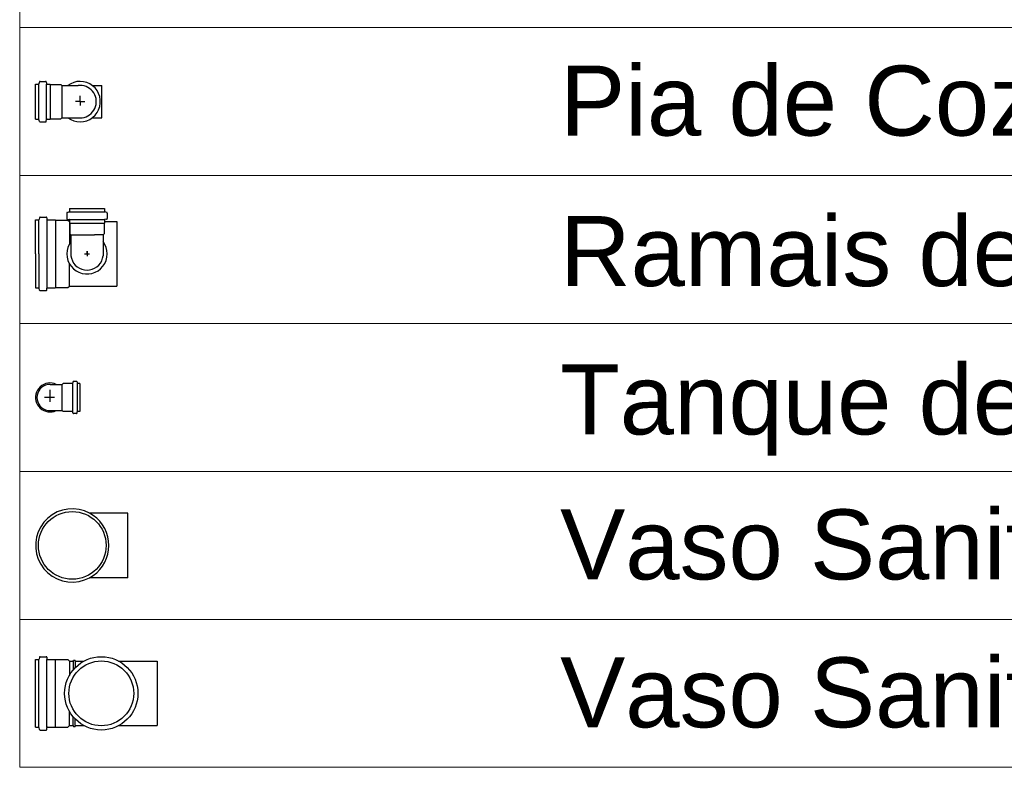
# Model space of a CAD drawing. Header units: millimetres. Extents: x 53 to 3943, y 29 to 3483.
# Tile 46 of 52: x 3912.52 to 3915.61, y 3472.36 to 3474.72. Entities that reach past the tile are written whole.
import ezdxf

# ---------------------------------------------------------------- set-up
doc = ezdxf.new("R2010")
doc.units = ezdxf.units.MM
doc.header["$MEASUREMENT"] = 0
doc.layers.get('0').update_dxf_attribs({"color": 5})
doc.layers.add('DI-Tabelas', color=7, linetype='Continuous', lineweight=5)
doc.layers.add('Simbolos', color=5, linetype='Continuous')
doc.layers.add('Simbolos_int', color=2, linetype='Continuous')
doc.styles.add('Arial', font='txt')

msp = doc.modelspace()

# ---------------------------------------------------------------- linework, layer by layer
at = {"color": 7}
for p, q in [((3912.6731, 3474.1221), (3912.7825, 3474.1221)), ((3912.6731, 3474.1221), (3912.6731, 3474.1134)), ((3912.7825, 3474.1221), (3912.7825, 3474.1134)), ((3912.6642, 3474.1079), (3912.6642, 3474.0904)), ((3912.6657, 3474.1099), (3912.6716, 3474.1114)), ((3912.6731, 3474.1119), (3912.7825, 3474.1119)), ((3912.7899, 3474.1098), (3912.784, 3474.1114)), ((3912.7914, 3474.1079), (3912.7914, 3474.0904)), ((3912.566, 3473.9795), (3912.566, 3474.0861)), ((3912.5764, 3473.9795), (3912.5764, 3474.0861)), ((3912.6019, 3474.0873), (3912.6019, 3473.873)), ((3912.6283, 3474.0856), (3912.6283, 3473.8735)), ((3912.666, 3474.0884), (3912.6713, 3474.0879)), ((3912.6722, 3474.0812), (3912.6722, 3474.0108)), ((3912.6731, 3474.0878), (3912.7825, 3474.0878)), ((3912.6731, 3474.0859), (3912.6731, 3474.0766)), ((3912.6735, 3474.0762), (3912.7821, 3474.0762)), ((3912.6735, 3474.0762), (3912.6735, 3474.0426)), ((3912.7821, 3474.0762), (3912.7821, 3474.0426)), ((3912.7825, 3474.0859), (3912.7825, 3474.0766)), ((3912.7896, 3474.0884), (3912.7843, 3474.0879)), ((3912.822, 3474.0811), (3912.822, 3473.8779)), ((3912.6735, 3474.0426), (3912.6771, 3474.039)), ((3912.6771, 3474.039), (3912.7513, 3474.039)), ((3912.6771, 3474.039), (3912.6771, 3473.9735)), ((3912.7785, 3474.039), (3912.7513, 3474.039)), ((3912.7821, 3474.0426), (3912.7785, 3474.039)), ((3912.7785, 3474.039), (3912.7785, 3473.9735)), ((3912.566, 3473.9795), (3912.566, 3473.873)), ((3912.5764, 3473.9795), (3912.5764, 3473.873)), ((3912.7198, 3473.9799), (3912.7358, 3473.9799)), ((3912.7278, 3473.9879), (3912.7278, 3473.9719)), ((3912.7278, 3473.9799), (3912.7278, 3473.9879)), ((3912.6722, 3473.8779), (3912.6722, 3473.9489))]:
    msp.add_line(p, q, dxfattribs=at)
for points in [[(3912.6657, 3474.1099), (3912.6654, 3474.1098), (3912.6652, 3474.1096), (3912.6649, 3474.1095), (3912.6647, 3474.1093), (3912.6645, 3474.109), (3912.6644, 3474.1088), (3912.6643, 3474.1085), (3912.6642, 3474.1082), (3912.6642, 3474.1079)], [(3912.6642, 3474.0904), (3912.6642, 3474.0901), (3912.6643, 3474.0897), (3912.6644, 3474.0894), (3912.6646, 3474.0892), (3912.6649, 3474.0889), (3912.6651, 3474.0887), (3912.6654, 3474.0886), (3912.6657, 3474.0884), (3912.666, 3474.0884)], [(3912.6716, 3474.1115), (3912.6719, 3474.1115), (3912.6722, 3474.1117), (3912.6724, 3474.1119), (3912.6726, 3474.1121), (3912.6728, 3474.1123), (3912.6729, 3474.1125), (3912.673, 3474.1128), (3912.6731, 3474.1131), (3912.6731, 3474.1134)], [(3912.7825, 3474.1134), (3912.7825, 3474.1131), (3912.7826, 3474.1128), (3912.7827, 3474.1125), (3912.7828, 3474.1123), (3912.783, 3474.1121), (3912.7832, 3474.1119), (3912.7835, 3474.1117), (3912.7837, 3474.1115), (3912.784, 3474.1115)], [(3912.7896, 3474.0884), (3912.7899, 3474.0884), (3912.7902, 3474.0886), (3912.7905, 3474.0887), (3912.7908, 3474.0889), (3912.791, 3474.0892), (3912.7912, 3474.0894), (3912.7913, 3474.0897), (3912.7914, 3474.0901), (3912.7914, 3474.0904)], [(3912.7914, 3474.1079), (3912.7914, 3474.1082), (3912.7913, 3474.1085), (3912.7912, 3474.1088), (3912.7911, 3474.109), (3912.7909, 3474.1093), (3912.7907, 3474.1095), (3912.7905, 3474.1096), (3912.7902, 3474.1098), (3912.7899, 3474.1099)], [(3912.6731, 3474.0859), (3912.6731, 3474.0863), (3912.673, 3474.0866), (3912.6729, 3474.0869), (3912.6727, 3474.0872), (3912.6725, 3474.0874), (3912.6722, 3474.0876), (3912.6719, 3474.0878), (3912.6716, 3474.0879), (3912.6713, 3474.0879)], [(3912.7843, 3474.0879), (3912.784, 3474.0879), (3912.7837, 3474.0878), (3912.7834, 3474.0876), (3912.7832, 3474.0874), (3912.7829, 3474.0872), (3912.7827, 3474.0869), (3912.7826, 3474.0866), (3912.7825, 3474.0863), (3912.7825, 3474.0859)], [(3912.6771, 3474.0183), (3912.6715, 3474.0095), (3912.6674, 3473.9999), (3912.665, 3473.9897), (3912.6642, 3473.9793), (3912.6652, 3473.9689), (3912.6678, 3473.9588), (3912.6721, 3473.9493), (3912.6778, 3473.9406), (3912.6849, 3473.9329), (3912.6932, 3473.9265), (3912.7024, 3473.9216), (3912.7123, 3473.9182), (3912.7226, 3473.9165), (3912.733, 3473.9165), (3912.7433, 3473.9182), (3912.7532, 3473.9216), (3912.7624, 3473.9265), (3912.7707, 3473.9329), (3912.7778, 3473.9406), (3912.7836, 3473.9493), (3912.7878, 3473.9588), (3912.7905, 3473.9689), (3912.7914, 3473.9793), (3912.7906, 3473.9897), (3912.7882, 3473.9999), (3912.7841, 3474.0095), (3912.7785, 3474.0183)], [(3912.6771, 3473.9735), (3912.6788, 3473.9655), (3912.6817, 3473.9578), (3912.6858, 3473.9507), (3912.691, 3473.9444), (3912.6972, 3473.939), (3912.7041, 3473.9346), (3912.7117, 3473.9314), (3912.7196, 3473.9294), (3912.7278, 3473.9288), (3912.736, 3473.9294), (3912.7439, 3473.9314), (3912.7515, 3473.9346), (3912.7584, 3473.939), (3912.7646, 3473.9444), (3912.7698, 3473.9507), (3912.7739, 3473.9578), (3912.7768, 3473.9655), (3912.7785, 3473.9735)]]:
    msp.add_lwpolyline(points, dxfattribs=at)
at = {"layer": 'DI-Tabelas'}
for p, q in [((3912.516, 3474.6909), (3912.516, 3475.1561)), ((3914.166, 3474.6909), (3912.516, 3474.6909)), ((3912.516, 3474.2257), (3912.516, 3474.6909)), ((3921.1166, 3474.6909), (3914.166, 3474.6909)), ((3914.166, 3474.2257), (3912.516, 3474.2257)), ((3912.516, 3473.7605), (3912.516, 3474.2257)), ((3921.1166, 3474.2257), (3914.166, 3474.2257)), ((3914.166, 3473.7605), (3912.516, 3473.7605)), ((3912.516, 3473.2953), (3912.516, 3473.7605)), ((3921.1166, 3473.7605), (3914.166, 3473.7605)), ((3914.166, 3473.2953), (3912.516, 3473.2953)), ((3912.516, 3472.8301), (3912.516, 3473.2953)), ((3921.1166, 3473.2953), (3914.166, 3473.2953)), ((3914.166, 3472.8301), (3912.516, 3472.8301)), ((3912.516, 3472.3649), (3912.516, 3472.8301)), ((3921.1166, 3472.8301), (3914.166, 3472.8301)), ((3914.166, 3472.3649), (3912.516, 3472.3649)), ((3921.1166, 3472.3649), (3914.166, 3472.3649))]:
    msp.add_line(p, q, dxfattribs=at)
at = {"layer": 'Simbolos', "color": 7}
for p, q in [((3912.566, 3474.4036), (3912.566, 3474.513)), ((3912.566, 3474.513), (3912.5747, 3474.513)), ((3912.5782, 3474.5205), (3912.5767, 3474.5145)), ((3912.5802, 3474.5219), (3912.5977, 3474.5219)), ((3912.5997, 3474.5201), (3912.6002, 3474.5149)), ((3912.6022, 3474.513), (3912.6115, 3474.513)), ((3912.6115, 3474.513), (3912.6119, 3474.5126)), ((3912.6119, 3474.5126), (3912.6455, 3474.5126)), ((3912.6455, 3474.5126), (3912.6491, 3474.509)), ((3912.6491, 3474.509), (3912.6996, 3474.509)), ((3912.7444, 3474.509), (3912.7746, 3474.509)), ((3912.566, 3474.4036), (3912.5747, 3474.4036)), ((3912.5782, 3474.3962), (3912.5767, 3474.4022)), ((3912.5997, 3474.3966), (3912.6002, 3474.4018)), ((3912.6022, 3474.4036), (3912.6115, 3474.4036)), ((3912.6115, 3474.4036), (3912.6119, 3474.404)), ((3912.6119, 3474.404), (3912.6455, 3474.404)), ((3912.6455, 3474.404), (3912.6491, 3474.4076)), ((3912.6491, 3474.4076), (3912.6996, 3474.4076)), ((3912.7444, 3474.4076), (3912.7746, 3474.4076)), ((3912.5802, 3474.3947), (3912.5977, 3474.3947)), ((3912.5784, 3474.0934), (3912.5768, 3474.0876)), ((3912.5803, 3474.0949), (3912.5992, 3474.0949)), ((3912.6012, 3474.0931), (3912.6017, 3474.0879)), ((3912.566, 3474.0861), (3912.5749, 3474.0861)), ((3912.6037, 3474.0861), (3912.6278, 3474.0861)), ((3912.6278, 3474.0861), (3912.6283, 3474.0856)), ((3912.6283, 3474.0856), (3912.6678, 3474.0856)), ((3912.6678, 3474.0856), (3912.6722, 3474.0812)), ((3912.6722, 3474.0811), (3912.6731, 3474.0811)), ((3912.7825, 3474.0811), (3912.822, 3474.0811)), ((3912.6278, 3473.873), (3912.6283, 3473.8735)), ((3912.6283, 3473.8735), (3912.6678, 3473.8735)), ((3912.6678, 3473.8735), (3912.6722, 3473.8779)), ((3912.6722, 3473.8779), (3912.822, 3473.8779)), ((3912.566, 3473.873), (3912.5749, 3473.873)), ((3912.5784, 3473.8657), (3912.5768, 3473.8715)), ((3912.5803, 3473.8642), (3912.5992, 3473.8642)), ((3912.6012, 3473.866), (3912.6017, 3473.8712)), ((3912.6037, 3473.873), (3912.6278, 3473.873)), ((3912.6115, 3473.5691), (3912.631, 3473.5691)), ((3912.631, 3473.5691), (3912.6496, 3473.5691)), ((3912.6525, 3473.572), (3912.6496, 3473.5691)), ((3912.6809, 3473.572), (3912.6525, 3473.572)), ((3912.683, 3473.5762), (3912.6828, 3473.5739)), ((3912.6946, 3473.578), (3912.685, 3473.578)), ((3912.6965, 3473.5766), (3912.6973, 3473.5735)), ((3912.7055, 3473.572), (3912.6993, 3473.572)), ((3912.7055, 3473.572), (3912.7055, 3473.4838)), ((3912.6115, 3473.4868), (3912.631, 3473.4868)), ((3912.631, 3473.4867), (3912.6496, 3473.4867)), ((3912.6525, 3473.4838), (3912.6496, 3473.4867)), ((3912.6809, 3473.4838), (3912.6525, 3473.4838)), ((3912.683, 3473.4797), (3912.6828, 3473.482)), ((3912.6946, 3473.4778), (3912.685, 3473.4778)), ((3912.6965, 3473.4793), (3912.6973, 3473.4824)), ((3912.7055, 3473.4838), (3912.6993, 3473.4838)), ((3912.8565, 3473.1643), (3912.7358, 3473.1643)), ((3912.8565, 3472.9611), (3912.7358, 3472.9611)), ((3912.566, 3472.491), (3912.566, 3472.704)), ((3912.566, 3472.704), (3912.5749, 3472.704)), ((3912.5784, 3472.7114), (3912.5768, 3472.7055)), ((3912.5803, 3472.7128), (3912.5992, 3472.7128)), ((3912.6012, 3472.711), (3912.6017, 3472.7059)), ((3912.6037, 3472.704), (3912.6278, 3472.704)), ((3912.6278, 3472.704), (3912.6283, 3472.7035)), ((3912.6283, 3472.7035), (3912.6678, 3472.7035)), ((3912.6678, 3472.7035), (3912.6722, 3472.6991)), ((3912.6722, 3472.6991), (3912.6846, 3472.6991)), ((3912.6846, 3472.6991), (3912.6849, 3472.7021)), ((3912.6849, 3472.7021), (3912.6908, 3472.7021)), ((3912.691, 3472.6991), (3912.6908, 3472.7021)), ((3912.691, 3472.6991), (3912.7183, 3472.6991)), ((3912.8273, 3472.6991), (3912.948, 3472.6991)), ((3912.566, 3472.491), (3912.5749, 3472.491)), ((3912.5784, 3472.4837), (3912.5768, 3472.4896)), ((3912.5803, 3472.4822), (3912.5992, 3472.4822)), ((3912.6012, 3472.4841), (3912.6017, 3472.4892)), ((3912.6037, 3472.491), (3912.6278, 3472.491)), ((3912.6278, 3472.491), (3912.6283, 3472.4915)), ((3912.6283, 3472.4915), (3912.6678, 3472.4915)), ((3912.6678, 3472.4915), (3912.6722, 3472.4959)), ((3912.6722, 3472.4959), (3912.6846, 3472.4959)), ((3912.6846, 3472.4959), (3912.6849, 3472.4929)), ((3912.6849, 3472.4929), (3912.6908, 3472.4929)), ((3912.691, 3472.4959), (3912.6908, 3472.4929)), ((3912.691, 3472.4959), (3912.7183, 3472.4959)), ((3912.8273, 3472.4959), (3912.948, 3472.4959))]:
    msp.add_line(p, q, dxfattribs=at)
for points in [[(3912.5747, 3474.513), (3912.575, 3474.5131), (3912.5753, 3474.5131), (3912.5756, 3474.5132), (3912.5758, 3474.5134), (3912.5761, 3474.5135), (3912.5763, 3474.5137), (3912.5764, 3474.514), (3912.5766, 3474.5142), (3912.5767, 3474.5145)], [(3912.5802, 3474.5219), (3912.5799, 3474.5219), (3912.5796, 3474.5218), (3912.5793, 3474.5217), (3912.5791, 3474.5216), (3912.5789, 3474.5214), (3912.5787, 3474.5212), (3912.5785, 3474.521), (3912.5784, 3474.5207), (3912.5783, 3474.5205)], [(3912.5997, 3474.5201), (3912.5996, 3474.5204), (3912.5995, 3474.5207), (3912.5994, 3474.521), (3912.5992, 3474.5213), (3912.5989, 3474.5215), (3912.5987, 3474.5217), (3912.5984, 3474.5218), (3912.598, 3474.5219), (3912.5977, 3474.5219)], [(3912.6002, 3474.5149), (3912.6002, 3474.5145), (3912.6003, 3474.5142), (3912.6005, 3474.5139), (3912.6007, 3474.5137), (3912.6009, 3474.5135), (3912.6012, 3474.5133), (3912.6015, 3474.5131), (3912.6018, 3474.5131), (3912.6022, 3474.513)], [(3912.6996, 3474.4076), (3912.7061, 3474.4072), (3912.7125, 3474.4076), (3912.7188, 3474.4088), (3912.7249, 3474.4108), (3912.7307, 3474.4136), (3912.7361, 3474.417), (3912.741, 3474.4211), (3912.7454, 3474.4258), (3912.7492, 3474.431), (3912.7523, 3474.4366), (3912.7546, 3474.4425), (3912.7562, 3474.4488), (3912.757, 3474.4551), (3912.757, 3474.4615), (3912.7562, 3474.4679), (3912.7546, 3474.4741), (3912.7523, 3474.4801), (3912.7492, 3474.4857), (3912.7454, 3474.4909), (3912.741, 3474.4956), (3912.7361, 3474.4997), (3912.7307, 3474.5031), (3912.7249, 3474.5058), (3912.7188, 3474.5078), (3912.7125, 3474.509), (3912.7061, 3474.5094), (3912.6996, 3474.509)], [(3912.5767, 3474.4022), (3912.5766, 3474.4024), (3912.5764, 3474.4027), (3912.5763, 3474.4029), (3912.5761, 3474.4031), (3912.5758, 3474.4033), (3912.5756, 3474.4034), (3912.5753, 3474.4035), (3912.575, 3474.4036), (3912.5747, 3474.4036)], [(3912.6022, 3474.4036), (3912.6018, 3474.4036), (3912.6015, 3474.4035), (3912.6012, 3474.4034), (3912.6009, 3474.4032), (3912.6007, 3474.403), (3912.6005, 3474.4027), (3912.6003, 3474.4024), (3912.6002, 3474.4021), (3912.6002, 3474.4018)], [(3912.5783, 3474.3962), (3912.5784, 3474.3959), (3912.5785, 3474.3957), (3912.5787, 3474.3954), (3912.5789, 3474.3952), (3912.5791, 3474.3951), (3912.5793, 3474.3949), (3912.5796, 3474.3948), (3912.5799, 3474.3948), (3912.5802, 3474.3947)], [(3912.5977, 3474.3947), (3912.598, 3474.3948), (3912.5984, 3474.3948), (3912.5987, 3474.395), (3912.5989, 3474.3952), (3912.5992, 3474.3954), (3912.5994, 3474.3956), (3912.5995, 3474.3959), (3912.5996, 3474.3962), (3912.5997, 3474.3966)], [(3912.5803, 3474.0949), (3912.5801, 3474.0949), (3912.5798, 3474.0948), (3912.5795, 3474.0947), (3912.5792, 3474.0946), (3912.579, 3474.0944), (3912.5788, 3474.0942), (3912.5786, 3474.094), (3912.5785, 3474.0937), (3912.5784, 3474.0934)], [(3912.6012, 3474.0931), (3912.6012, 3474.0934), (3912.6011, 3474.0937), (3912.6009, 3474.094), (3912.6007, 3474.0943), (3912.6005, 3474.0945), (3912.6002, 3474.0947), (3912.5999, 3474.0948), (3912.5996, 3474.0949), (3912.5992, 3474.0949)], [(3912.5749, 3474.0861), (3912.5752, 3474.0861), (3912.5755, 3474.0862), (3912.5758, 3474.0863), (3912.576, 3474.0865), (3912.5763, 3474.0866), (3912.5765, 3474.0868), (3912.5766, 3474.0871), (3912.5768, 3474.0873), (3912.5769, 3474.0876)], [(3912.6017, 3474.0879), (3912.6018, 3474.0876), (3912.6019, 3474.0873), (3912.602, 3474.087), (3912.6022, 3474.0868), (3912.6025, 3474.0865), (3912.6027, 3474.0864), (3912.603, 3474.0862), (3912.6034, 3474.0861), (3912.6037, 3474.0861)], [(3912.5769, 3473.8715), (3912.5768, 3473.8718), (3912.5766, 3473.872), (3912.5765, 3473.8723), (3912.5763, 3473.8725), (3912.576, 3473.8727), (3912.5758, 3473.8728), (3912.5755, 3473.8729), (3912.5752, 3473.873), (3912.5749, 3473.873)], [(3912.5784, 3473.8657), (3912.5785, 3473.8654), (3912.5786, 3473.8651), (3912.5788, 3473.8649), (3912.579, 3473.8647), (3912.5792, 3473.8645), (3912.5795, 3473.8644), (3912.5798, 3473.8643), (3912.5801, 3473.8642), (3912.5803, 3473.8642)], [(3912.5992, 3473.8642), (3912.5996, 3473.8642), (3912.5999, 3473.8643), (3912.6002, 3473.8644), (3912.6005, 3473.8646), (3912.6007, 3473.8648), (3912.6009, 3473.8651), (3912.6011, 3473.8654), (3912.6012, 3473.8657), (3912.6012, 3473.866)], [(3912.6037, 3473.873), (3912.6034, 3473.873), (3912.603, 3473.8729), (3912.6027, 3473.8727), (3912.6025, 3473.8726), (3912.6022, 3473.8723), (3912.602, 3473.8721), (3912.6019, 3473.8718), (3912.6018, 3473.8715), (3912.6017, 3473.8712)], [(3912.6115, 3473.5691), (3912.6043, 3473.5685), (3912.5974, 3473.5666), (3912.5909, 3473.5636), (3912.585, 3473.5595), (3912.5799, 3473.5544), (3912.5758, 3473.5485), (3912.5728, 3473.542), (3912.5709, 3473.5351), (3912.5703, 3473.5279), (3912.5709, 3473.5208), (3912.5728, 3473.5139), (3912.5758, 3473.5073), (3912.5799, 3473.5015), (3912.585, 3473.4964), (3912.5909, 3473.4923), (3912.5974, 3473.4892), (3912.6043, 3473.4874), (3912.6115, 3473.4868)], [(3912.6809, 3473.572), (3912.6812, 3473.5721), (3912.6815, 3473.5721), (3912.6818, 3473.5723), (3912.6821, 3473.5725), (3912.6823, 3473.5727), (3912.6825, 3473.5729), (3912.6827, 3473.5732), (3912.6828, 3473.5735), (3912.6829, 3473.5739)], [(3912.685, 3473.578), (3912.6847, 3473.578), (3912.6844, 3473.5779), (3912.6841, 3473.5778), (3912.6838, 3473.5776), (3912.6836, 3473.5774), (3912.6834, 3473.5771), (3912.6832, 3473.5768), (3912.6831, 3473.5765), (3912.683, 3473.5762)], [(3912.6965, 3473.5766), (3912.6964, 3473.5768), (3912.6963, 3473.5771), (3912.6961, 3473.5773), (3912.6959, 3473.5775), (3912.6957, 3473.5777), (3912.6954, 3473.5778), (3912.6952, 3473.5779), (3912.6949, 3473.578), (3912.6946, 3473.578)], [(3912.6973, 3473.5735), (3912.6974, 3473.5732), (3912.6976, 3473.573), (3912.6977, 3473.5727), (3912.698, 3473.5725), (3912.6982, 3473.5724), (3912.6984, 3473.5722), (3912.6987, 3473.5721), (3912.699, 3473.5721), (3912.6993, 3473.572)], [(3912.6829, 3473.482), (3912.6828, 3473.4823), (3912.6827, 3473.4826), (3912.6825, 3473.4829), (3912.6823, 3473.4832), (3912.6821, 3473.4834), (3912.6818, 3473.4836), (3912.6815, 3473.4837), (3912.6812, 3473.4838), (3912.6809, 3473.4838)], [(3912.683, 3473.4797), (3912.6831, 3473.4793), (3912.6832, 3473.479), (3912.6834, 3473.4787), (3912.6836, 3473.4785), (3912.6838, 3473.4783), (3912.6841, 3473.4781), (3912.6844, 3473.4779), (3912.6847, 3473.4779), (3912.685, 3473.4778)], [(3912.6946, 3473.4778), (3912.6949, 3473.4779), (3912.6952, 3473.4779), (3912.6954, 3473.478), (3912.6957, 3473.4782), (3912.6959, 3473.4783), (3912.6961, 3473.4785), (3912.6963, 3473.4788), (3912.6964, 3473.479), (3912.6965, 3473.4793)], [(3912.6993, 3473.4838), (3912.699, 3473.4838), (3912.6987, 3473.4837), (3912.6984, 3473.4836), (3912.6982, 3473.4835), (3912.698, 3473.4833), (3912.6977, 3473.4831), (3912.6976, 3473.4829), (3912.6974, 3473.4826), (3912.6973, 3473.4824)], [(3912.7358, 3473.1643), (3912.7197, 3473.1714), (3912.7027, 3473.176), (3912.6852, 3473.178), (3912.6676, 3473.1772), (3912.6503, 3473.1738), (3912.6338, 3473.1678), (3912.6183, 3473.1593), (3912.6044, 3473.1486), (3912.5922, 3473.1359), (3912.5821, 3473.1215), (3912.5743, 3473.1057), (3912.569, 3473.0889), (3912.5663, 3473.0715), (3912.5663, 3473.0539), (3912.569, 3473.0365), (3912.5743, 3473.0197), (3912.5821, 3473.004), (3912.5922, 3472.9895), (3912.6044, 3472.9768), (3912.6183, 3472.9661), (3912.6338, 3472.9577), (3912.6503, 3472.9517), (3912.6676, 3472.9482), (3912.6852, 3472.9475), (3912.7027, 3472.9494), (3912.7197, 3472.954), (3912.7358, 3472.9611)], [(3912.7358, 3472.9611), (3912.7475, 3472.9684), (3912.7583, 3472.977), (3912.768, 3472.9868), (3912.7765, 3472.9977), (3912.7836, 3473.0096), (3912.7892, 3473.0222), (3912.7933, 3473.0354), (3912.7957, 3473.049), (3912.7966, 3473.0627), (3912.7957, 3473.0765), (3912.7933, 3473.0901), (3912.7892, 3473.1033), (3912.7836, 3473.1159), (3912.7765, 3473.1277), (3912.768, 3473.1387), (3912.7583, 3473.1485), (3912.7475, 3473.1571), (3912.7358, 3473.1643)], [(3912.5749, 3472.704), (3912.5752, 3472.7041), (3912.5755, 3472.7041), (3912.5758, 3472.7042), (3912.576, 3472.7044), (3912.5762, 3472.7045), (3912.5764, 3472.7047), (3912.5766, 3472.705), (3912.5767, 3472.7052), (3912.5768, 3472.7055)], [(3912.5803, 3472.7128), (3912.5801, 3472.7128), (3912.5798, 3472.7127), (3912.5795, 3472.7126), (3912.5792, 3472.7125), (3912.579, 3472.7123), (3912.5788, 3472.7121), (3912.5786, 3472.7119), (3912.5785, 3472.7116), (3912.5784, 3472.7114)], [(3912.6012, 3472.711), (3912.6012, 3472.7113), (3912.6011, 3472.7116), (3912.6009, 3472.7119), (3912.6007, 3472.7122), (3912.6005, 3472.7124), (3912.6002, 3472.7126), (3912.5999, 3472.7127), (3912.5996, 3472.7128), (3912.5992, 3472.7128)], [(3912.6017, 3472.7059), (3912.6018, 3472.7055), (3912.6019, 3472.7052), (3912.602, 3472.7049), (3912.6022, 3472.7047), (3912.6025, 3472.7045), (3912.6027, 3472.7043), (3912.603, 3472.7041), (3912.6034, 3472.7041), (3912.6037, 3472.704)], [(3912.5768, 3472.4896), (3912.5767, 3472.4898), (3912.5766, 3472.4901), (3912.5764, 3472.4903), (3912.5762, 3472.4905), (3912.576, 3472.4907), (3912.5758, 3472.4908), (3912.5755, 3472.4909), (3912.5752, 3472.491), (3912.5749, 3472.491)], [(3912.5784, 3472.4837), (3912.5785, 3472.4834), (3912.5786, 3472.4832), (3912.5788, 3472.4829), (3912.579, 3472.4827), (3912.5792, 3472.4826), (3912.5795, 3472.4824), (3912.5798, 3472.4823), (3912.5801, 3472.4823), (3912.5803, 3472.4822)], [(3912.5992, 3472.4822), (3912.5996, 3472.4823), (3912.5999, 3472.4823), (3912.6002, 3472.4825), (3912.6005, 3472.4827), (3912.6007, 3472.4829), (3912.6009, 3472.4831), (3912.6011, 3472.4834), (3912.6012, 3472.4837), (3912.6012, 3472.4841)], [(3912.6037, 3472.491), (3912.6034, 3472.491), (3912.603, 3472.4909), (3912.6027, 3472.4908), (3912.6025, 3472.4906), (3912.6022, 3472.4904), (3912.602, 3472.4901), (3912.6019, 3472.4898), (3912.6018, 3472.4895), (3912.6017, 3472.4892)]]:
    msp.add_lwpolyline(points, dxfattribs=at)
msp.add_circle((3912.7728, 3472.5975), 0.1153, dxfattribs=at)
at = {"layer": 'Simbolos_int', "color": 7}
for p, q in [((3912.5763, 3474.4036), (3912.5763, 3474.513)), ((3912.6003, 3474.4036), (3912.6003, 3474.513)), ((3912.6115, 3474.513), (3912.6115, 3474.4036)), ((3912.6491, 3474.509), (3912.6491, 3474.4076)), ((3912.7746, 3474.4076), (3912.7746, 3474.509)), ((3912.706, 3474.4583), (3912.706, 3474.4762)), ((3912.706, 3474.4583), (3912.6916, 3474.4583)), ((3912.706, 3474.4583), (3912.706, 3474.446)), ((3912.706, 3474.4583), (3912.7211, 3474.4583)), ((3912.6496, 3473.4867), (3912.6496, 3473.5691)), ((3912.6827, 3473.4838), (3912.6827, 3473.572)), ((3912.6977, 3473.4838), (3912.6977, 3473.572)), ((3912.6115, 3473.5146), (3912.6115, 3473.5521)), ((3912.6254, 3473.5279), (3912.5943, 3473.5279)), ((3912.8565, 3472.9611), (3912.8565, 3473.1643)), ((3912.5764, 3472.491), (3912.5764, 3472.704)), ((3912.6019, 3472.491), (3912.6019, 3472.704)), ((3912.6283, 3472.4915), (3912.6283, 3472.7035)), ((3912.6722, 3472.6991), (3912.6722, 3472.6539)), ((3912.6846, 3472.6991), (3912.6846, 3472.6718)), ((3912.691, 3472.6991), (3912.691, 3472.6788)), ((3912.948, 3472.6991), (3912.948, 3472.4959)), ((3912.6722, 3472.4959), (3912.6722, 3472.5412)), ((3912.6846, 3472.4959), (3912.6846, 3472.5233)), ((3912.691, 3472.4959), (3912.691, 3472.5163))]:
    msp.add_line(p, q, dxfattribs=at)
for points in [[(3912.6676, 3474.4076), (3912.6764, 3474.402), (3912.6861, 3474.398), (3912.6962, 3474.3955), (3912.7066, 3474.3947), (3912.717, 3474.3957), (3912.7271, 3474.3983), (3912.7367, 3474.4026), (3912.7454, 3474.4084), (3912.753, 3474.4155), (3912.7594, 3474.4237), (3912.7643, 3474.4329), (3912.7677, 3474.4428), (3912.7694, 3474.4531), (3912.7694, 3474.4636), (3912.7677, 3474.4739), (3912.7643, 3474.4837), (3912.7594, 3474.4929), (3912.753, 3474.5012), (3912.7454, 3474.5083), (3912.7367, 3474.5141), (3912.7271, 3474.5183), (3912.717, 3474.521), (3912.7066, 3474.5219), (3912.6962, 3474.5212), (3912.6861, 3474.5187), (3912.6764, 3474.5146), (3912.6676, 3474.509)], [(3912.631, 3473.5691), (3912.6247, 3473.5716), (3912.6181, 3473.5731), (3912.6113, 3473.5735), (3912.6045, 3473.573), (3912.5979, 3473.5715), (3912.5916, 3473.569), (3912.5857, 3473.5655), (3912.5804, 3473.5613), (3912.5758, 3473.5563), (3912.572, 3473.5507), (3912.569, 3473.5445), (3912.567, 3473.5381), (3912.566, 3473.5313), (3912.566, 3473.5245), (3912.567, 3473.5178), (3912.569, 3473.5113), (3912.572, 3473.5052), (3912.5758, 3473.4996), (3912.5804, 3473.4946), (3912.5857, 3473.4903), (3912.5916, 3473.4869), (3912.5979, 3473.4844), (3912.6045, 3473.4829), (3912.6113, 3473.4823), (3912.6181, 3473.4828), (3912.6247, 3473.4843), (3912.631, 3473.4867)]]:
    msp.add_lwpolyline(points, dxfattribs=at)
for centre, radius in [((3912.6813, 3473.0627), 0.1065), ((3912.7728, 3472.5975), 0.1021)]:
    msp.add_circle(centre, radius, dxfattribs=at)

# ---------------------------------------------------------------- texts
at = {"layer": 'DI-Tabelas', "char_height": 0.22, "attachment_point": 7, "line_spacing_factor": 0.6, "style": 'Arial'}
for s, insert, width in [('Pia de Cozinha Residencial com Sifão 50mm', (3914.216, 3474.3483), 12.005859), ('Ramais de Ventilação', (3914.216, 3473.8105), 5.836523), ('Tanque de Lavar Roupas DN 40mm', (3914.216, 3473.3453), 9.638379), ('Vaso Sanitário c/ curva 90%%d', (3914.216, 3472.9527), 7.222852), ('Vaso Sanitário c/ tê', (3914.216, 3472.4875), 5.202832)]:
    msp.add_mtext(s, dxfattribs=dict(at, insert=insert, width=width))

doc.saveas('drawing.dxf')
